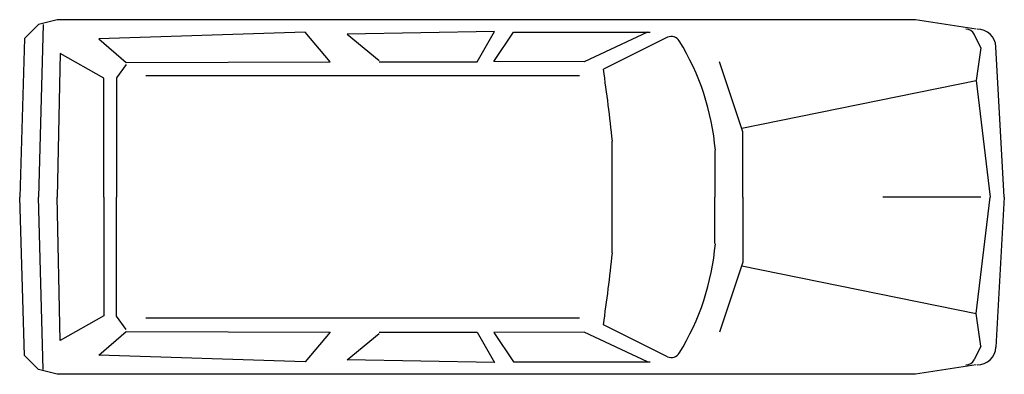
# Model space of a CAD drawing. Extents: x 19 to 230, y 81 to 157.
import ezdxf

# ---------------------------------------------------------------- set-up
doc = ezdxf.new("R2010")
doc.units = 0
doc.layers.get('0').update_dxf_attribs({"linetype": 'CONTINUOUS'})

msp = doc.modelspace()

# ---------------------------------------------------------------- linework, layer by layer
at = {"color": 0}
for p, q in [((27, 157), (23, 156)), ((211, 157), (27, 157)), ((224, 155), (211, 157)), ((23, 156), (20, 153)), ((24, 156), (23, 119)), ((80.17, 154.3), (35.94, 152.93)), ((85.52, 147.99), (80.17, 154.3)), ((120.77, 154.5), (89.21, 153.89)), ((117, 148), (120.77, 154.5)), ((120.58, 148.02), (124.81, 154.33)), ((124.81, 154.33), (154.09, 154.3)), ((153.55, 154.3), (140, 148)), ((20, 153), (19, 119)), ((35.94, 152.93), (41.82, 147.82)), ((89.21, 153.89), (96.04, 148.23)), ((157.85, 153.24), (144.09, 146.37)), ((225, 151), (223.55, 153.89)), ((225, 151), (224, 144)), ((230, 119), (228.2, 151.21)), ((27.64, 149.78), (27, 119)), ((37, 144.49), (27.64, 149.78)), ((41.82, 147.82), (85.52, 147.99)), ((96, 148), (117, 148)), ((140, 148), (120.58, 148.02)), ((174, 133), (169, 148)), ((41.82, 147.41), (39.76, 144.52)), ((37, 119), (37, 144.49)), ((39.76, 144.52), (39.76, 119)), ((139, 145), (46, 145)), ((173.75, 133.76), (224, 144)), ((224, 144), (227, 119)), ((174, 119), (174, 133)), ((146, 107), (146, 131)), ((168, 129), (168, 119)), ((20, 85), (19, 119)), ((24, 82), (23, 119)), ((27.64, 88.22), (27, 119)), ((37, 119), (37, 93.51)), ((39.76, 93.48), (39.76, 119)), ((168, 109), (168, 119)), ((174, 119), (174, 105)), ((225, 119), (204, 119)), ((224, 94), (227, 119)), ((230, 119), (228.2, 86.79)), ((174, 105), (169, 90)), ((173.75, 104.24), (224, 94)), ((37, 93.51), (27.64, 88.22)), ((41.82, 90.59), (39.76, 93.48)), ((139, 93), (46, 93)), ((225, 87), (224, 94)), ((157.85, 84.76), (144.09, 91.63)), ((35.94, 85.07), (41.82, 90.18)), ((41.82, 90.18), (85.52, 90.01)), ((85.52, 90.01), (80.17, 83.7)), ((89.21, 84.11), (96.04, 89.77)), ((96, 90), (117, 90)), ((117, 90), (120.77, 83.5)), ((140, 90), (120.58, 89.98)), ((120.58, 89.98), (124.81, 83.67)), ((153.55, 83.7), (140, 90)), ((225, 87), (223.55, 84.11)), ((23, 82), (20, 85)), ((80.17, 83.7), (35.94, 85.07)), ((120.77, 83.5), (89.21, 84.11)), ((124.81, 83.67), (154.09, 83.7)), ((224, 83), (211, 81)), ((27, 81), (23, 82)), ((211, 81), (27, 81))]:
    msp.add_line(p, q, dxfattribs=at)
for centre, radius, start, end in [((221.76, 153), 2, 26.5651, 90), ((224.2, 151), 4, 3.0128, 90), ((158.64, 151.4), 2, 31.5638, 113.1257), ((114.67, 124.39), 53.61, 4.9379, 31.5638), ((-231.05, 91.86), 379.08, 5.9264, 8.267), ((114.67, 113.61), 53.61, 328.4362, 355.0621), ((-231.05, 146.14), 379.08, 351.733, 354.0736), ((224.2, 87), 4, 270, 356.9872), ((158.64, 86.6), 2, 246.8743, 328.4362), ((221.76, 85), 2, 270, 333.4349)]:
    msp.add_arc(centre, radius, start, end, dxfattribs=at)

doc.saveas('drawing.dxf')
